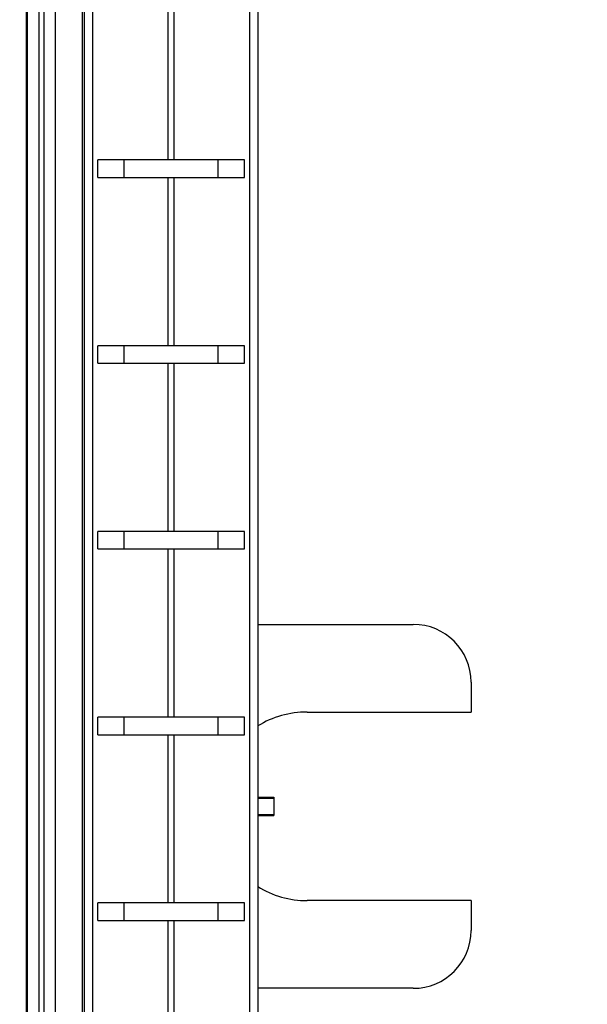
# Model space of a CAD drawing. Header units: inches. Extents: x 0.2 to 16.8, y 0.2 to 10.8.
# Tile 25 of 28: x 9.235 to 9.848, y 6.018 to 7.083. Entities that reach past the tile are written whole.
import ezdxf

# ---------------------------------------------------------------- set-up
doc = ezdxf.new("R2010")
doc.units = ezdxf.units.IN
doc.header["$LTSCALE"] = 0.935
doc.header["$MEASUREMENT"] = 0
doc.layers.get('0').update_dxf_attribs({"linetype": 'CONTINUOUS'})
doc.layers.add('DIMENSIONS', color=7, linetype='CONTINUOUS')
doc.styles.get("Standard").update_dxf_attribs({"font": 'txt', "width": 0.8})
doc.dimstyles.new('DIMSTYLE_3', dxfattribs={"dimtxt": 0.125, "dimasz": 0.18, "dimexe": 0.18, "dimexo": 0.0625, "dimgap": 0.09, "dimtad": 0, "dimtih": 1, "dimtoh": 1, "dimdec": 3, "dimzin": 4, "dimdsep": 46, "dimtxsty": 'STANDARD', "dimblk": '_FILLED', "dimblk1": '_FILLED', "dimblk2": '_FILLED', "dimcen": 0.09, "dimadec": 0, "dimazin": 0, "dimtp": 0.01, "dimtm": 0.01, "dimtfac": 1, "dimtdec": 3, "dimtofl": 0, "dimtmove": 0, "dimatfit": 3, "dimldrblk": '_FILLED', "dimfxl": 1, "dimtolj": 1, "dimtzin": 4, "dimarcsym": 0})
doc.dimstyles.new('DIMSTYLE_4', dxfattribs={"dimtxt": 0.125, "dimasz": 0.18, "dimexe": 0.18, "dimexo": 0.0625, "dimgap": 0.09, "dimtad": 0, "dimtih": 1, "dimtoh": 1, "dimdec": 3, "dimzin": 4, "dimdsep": 46, "dimtxsty": 'STANDARD', "dimblk": '_FILLED', "dimblk1": '_FILLED', "dimblk2": '_FILLED', "dimcen": 0.09, "dimadec": 0, "dimazin": 0, "dimtp": 0.01, "dimtm": 0.01, "dimtfac": 1, "dimtdec": 3, "dimtofl": 0, "dimtmove": 0, "dimatfit": 3, "dimldrblk": '_FILLED', "dimfxl": 1, "dimtolj": 1, "dimtzin": 4, "dimarcsym": 0})

# ---------------------------------------------------------------- blocks, each defined once
blk = doc.blocks.new('*D17')
at = {"layer": 'DIMENSIONS', "color": 2, "linetype": 'CONTINUOUS'}
blk.add_line((8.3272, 6.7546), (8.3272, 8.3726), dxfattribs=at)
at = {"layer": 'DIMENSIONS', "color": 2, "linetype": 'CONTINUOUS', "insert": (8.2647, 8.4351), "char_height": 0.125, "width": 1.325, "attachment_point": 1, "rotation": 90, "line_spacing_factor": 0.9}
blk.add_mtext('1.016{\\Ftxt.shx;\\W1.000000;\\H0.125000; }[25.81]', dxfattribs=at)
blk = doc.blocks.new('_FILLED')
at = {"color": 0, "linetype": 'BYBLOCK'}
blk.add_solid([(0, 0), (-1, 0.1736), (-1, -0.1736)], dxfattribs=at)
blk = doc.blocks.new('*D18')
at = {"layer": 'DIMENSIONS', "color": 2, "linetype": 'CONTINUOUS'}
blk.add_line((8.9548, 5.7365), (8.9548, 8.3726), dxfattribs=at)
at = {"layer": 'DIMENSIONS', "color": 2, "linetype": 'CONTINUOUS', "insert": (8.8923, 8.4351), "char_height": 0.125, "width": 1.425, "attachment_point": 1, "rotation": 90, "line_spacing_factor": 0.9}
blk.add_mtext('4X .388{\\Ftxt.shx;\\W1.000000;\\H0.125000; }[9.87]', dxfattribs=at)
blk = doc.blocks.new('*D20')
at = {"layer": 'DIMENSIONS', "color": 2, "linetype": 'CONTINUOUS'}
for p, q in [((9.3649, 7.9351), (10.8542, 7.9351)), ((10.7292, 7.9351), (10.7292, 5.5277)), ((10.7292, 2.8702), (10.7292, 5.2777)), ((9.4057, 2.8702), (10.8542, 2.8702))]:
    blk.add_line(p, q, dxfattribs=at)
at = {"layer": 'DIMENSIONS', "color": 2, "linetype": 'CONTINUOUS', "xscale": 0.18, "yscale": 0.18, "zscale": 0.18}
for p, rotation in [((10.7292, 7.9351), 90), ((10.7292, 2.8702), 270)]:
    blk.add_blockref('_FILLED', p, dxfattribs=dict(at, rotation=rotation))
at = {"layer": 'DIMENSIONS', "color": 2, "linetype": 'CONTINUOUS', "insert": (10.7292, 5.4652), "char_height": 0.125, "width": 1.425, "attachment_point": 2, "line_spacing_factor": 0.9}
blk.add_mtext('5.065{\\Ftxt.shx;\\W1.000000;\\H0.125000; }[128.65]', dxfattribs=at)

msp = doc.modelspace()

# ---------------------------------------------------------------- linework, layer by layer
at = {"color": 6, "linetype": 'CONTINUOUS'}
for p, q in [((9.2432, 2.8702), (9.2432, 7.9351)), ((9.2732, 7.9351), (9.2732, 2.8702))]:
    msp.add_line(p, q, dxfattribs=at)
at = {"color": 9, "linetype": 'CONTINUOUS'}
for p, q in [((9.2552, 7.9351), (9.2552, 2.8702)), ((9.2612, 2.8702), (9.2612, 7.9351)), ((9.3024, 3.5056), (9.3024, 7.5246)), ((9.3132, 7.5151), (9.3132, 3.5151)), ((9.4833, 3.5151), (9.4833, 7.5151)), ((9.3951, 6.9313), (9.3951, 7.1132)), ((9.4013, 7.1132), (9.4013, 6.9313)), ((9.3951, 6.7303), (9.3951, 6.9123)), ((9.4013, 6.9123), (9.4013, 6.7303)), ((9.3951, 6.5294), (9.3951, 6.7113)), ((9.4013, 6.7113), (9.4013, 6.5294)), ((9.3951, 6.3284), (9.3951, 6.5104)), ((9.4013, 6.5104), (9.4013, 6.3284)), ((9.3951, 6.1275), (9.3951, 6.3094)), ((9.4013, 6.3094), (9.4013, 6.1275)), ((9.3951, 5.9265), (9.3951, 6.1085)), ((9.4013, 6.1085), (9.4013, 5.9265))]:
    msp.add_line(p, q, dxfattribs=at)
at = {"color": 7, "linetype": 'CONTINUOUS'}
for p, q in [((9.2422, 2.8802), (9.2422, 7.9251)), ((9.3042, 7.5151), (9.3042, 3.5151)), ((9.4922, 7.5151), (9.4922, 3.5151)), ((9.319, 6.9123), (9.319, 6.9313)), ((9.4775, 6.9313), (9.319, 6.9313)), ((9.3477, 6.9123), (9.3477, 6.9313)), ((9.4488, 6.9313), (9.4488, 6.9123)), ((9.4775, 6.9123), (9.4775, 6.9313)), ((9.319, 6.9123), (9.4775, 6.9123)), ((9.319, 6.7113), (9.319, 6.7303)), ((9.4775, 6.7303), (9.319, 6.7303)), ((9.3477, 6.7113), (9.3477, 6.7303)), ((9.4488, 6.7303), (9.4488, 6.7113)), ((9.4775, 6.7113), (9.4775, 6.7303)), ((9.319, 6.7113), (9.4775, 6.7113)), ((9.319, 6.5104), (9.319, 6.5294)), ((9.4775, 6.5294), (9.319, 6.5294)), ((9.3477, 6.5104), (9.3477, 6.5294)), ((9.4488, 6.5294), (9.4488, 6.5104)), ((9.4775, 6.5104), (9.4775, 6.5294)), ((9.319, 6.5104), (9.4775, 6.5104)), ((9.4922, 6.4288), (9.66, 6.4288)), ((9.7225, 6.3663), (9.7225, 6.334)), ((9.319, 6.3094), (9.319, 6.3284)), ((9.4775, 6.3284), (9.319, 6.3284)), ((9.3477, 6.3094), (9.3477, 6.3284)), ((9.4488, 6.3284), (9.4488, 6.3094)), ((9.4775, 6.3094), (9.4775, 6.3284)), ((9.5454, 6.334), (9.7225, 6.334)), ((9.319, 6.3094), (9.4775, 6.3094)), ((9.4922, 6.242), (9.5092, 6.242)), ((9.5092, 6.2406), (9.4922, 6.2406)), ((9.5092, 6.242), (9.5092, 6.222)), ((9.4922, 6.2233), (9.5092, 6.2233)), ((9.4922, 6.222), (9.5092, 6.222)), ((9.319, 6.1085), (9.319, 6.1275)), ((9.4775, 6.1275), (9.319, 6.1275)), ((9.3477, 6.1085), (9.3477, 6.1275)), ((9.4488, 6.1275), (9.4488, 6.1085)), ((9.4775, 6.1085), (9.4775, 6.1275)), ((9.7225, 6.13), (9.5454, 6.13)), ((9.7225, 6.13), (9.7225, 6.0976)), ((9.319, 6.1085), (9.4775, 6.1085)), ((9.66, 6.0351), (9.4922, 6.0351))]:
    msp.add_line(p, q, dxfattribs=at)
for centre, radius, start, end in [((9.66, 6.3663), 0.0625, 0, 90), ((9.5454, 6.232), 0.102, 90, 121.5914), ((9.5454, 6.232), 0.102, 238.4091, 270), ((9.66, 6.0976), 0.0625, 270, 360)]:
    msp.add_arc(centre, radius, start, end, dxfattribs=at)

# ---------------------------------------------------------------- dimensions: what is measured, and where the dimension line sits
at = {"layer": 'DIMENSIONS', "color": 2, "linetype": 'CONTINUOUS'}
dim = msp.add_ordinate_dim(feature_location=(8.9548, 5.7365), offset=(0, 2.6362), dtype=1, origin=(9.3432, 7.9351), text='4X <>', dimstyle='DIMSTYLE_3', dxfattribs=at)
dim.commit()
dim.dimension.update_dxf_attribs({"geometry": '*D18', "text_midpoint": (8.9548, 9.1476)})
dim = msp.add_ordinate_dim(feature_location=(8.3272, 6.7546), offset=(0, 1.618), dtype=1, origin=(9.3432, 7.9351), dimstyle='DIMSTYLE_3', dxfattribs=at)
dim.commit()
dim.dimension.update_dxf_attribs({"geometry": '*D17', "text_midpoint": (8.3272, 9.0976)})
dim = msp.add_linear_dim(base=(10.7292, 2.8702), p1=(9.3649, 7.9351), p2=(9.4057, 2.8702), angle=270, dimstyle='DIMSTYLE_4', dxfattribs=at)
dim.commit()
dim.dimension.update_dxf_attribs({"geometry": '*D20', "text_midpoint": (10.5792, 5.4027), "dimtype": 160})

doc.saveas('drawing.dxf')
